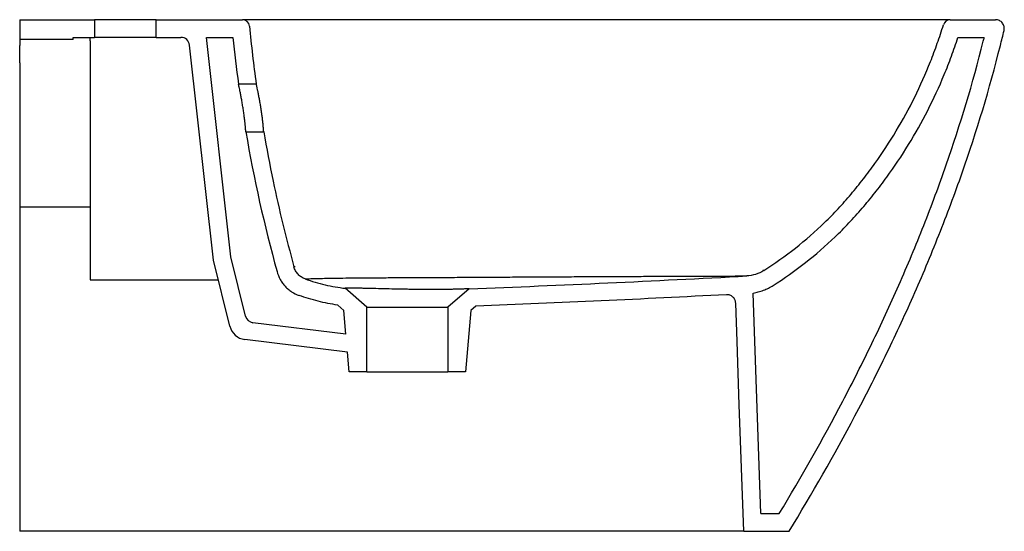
# Model space of a CAD drawing. Header units: millimetres. Extents: x 4731.551 to 4732.11, y 3058.625 to 3058.915.
import ezdxf

# ---------------------------------------------------------------- set-up
doc = ezdxf.new("R2010")
doc.units = ezdxf.units.MM
doc.layers.add('SANINDUSA', color=3, linetype='Continuous')

msp = doc.modelspace()

# ---------------------------------------------------------------- linework, layer by layer
at = {"layer": 'SANINDUSA'}
for p, q in [((4731.551247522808, 3058.914504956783), (4731.551247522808, 3058.903237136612)), ((4731.551247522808, 3058.914504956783), (4731.593747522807, 3058.914504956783)), ((4731.593747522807, 3058.914504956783), (4731.593747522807, 3058.904504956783)), ((4731.628747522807, 3058.914504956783), (4731.593747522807, 3058.914504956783)), ((4731.628747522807, 3058.904504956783), (4731.628747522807, 3058.914504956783)), ((4731.628747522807, 3058.914504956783), (4731.677609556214, 3058.914504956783)), ((4731.677609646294, 3058.914504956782), (4731.677605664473, 3058.91450495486)), ((4732.079223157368, 3058.914504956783), (4732.104934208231, 3058.914504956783)), ((4731.581537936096, 3058.903237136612), (4731.551247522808, 3058.903237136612)), ((4731.551247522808, 3058.903237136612), (4731.551247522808, 3058.899900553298)), ((4731.581537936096, 3058.904504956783), (4731.593747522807, 3058.904504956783)), ((4731.581537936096, 3058.903237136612), (4731.581537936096, 3058.904504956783)), ((4731.591247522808, 3058.902455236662), (4731.591247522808, 3058.904504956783)), ((4731.591247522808, 3058.902455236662), (4731.591247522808, 3058.899900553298)), ((4731.628747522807, 3058.904504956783), (4731.593747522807, 3058.904504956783)), ((4731.628747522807, 3058.904504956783), (4731.642683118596, 3058.904504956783)), ((4731.657221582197, 3058.904504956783), (4731.672183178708, 3058.904504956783)), ((4731.670991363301, 3058.780004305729), (4731.657221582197, 3058.904504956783)), ((4732.083624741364, 3058.904504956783), (4732.09856788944, 3058.904504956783)), ((4731.551247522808, 3058.890027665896), (4731.551247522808, 3058.899900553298)), ((4731.591247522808, 3058.899900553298), (4731.591247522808, 3058.890027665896)), ((4731.661125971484, 3058.778235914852), (4731.647652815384, 3058.90005460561)), ((4731.551247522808, 3058.890027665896), (4731.551247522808, 3058.830424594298)), ((4731.591247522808, 3058.890027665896), (4731.591247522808, 3058.830424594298)), ((4731.685473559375, 3058.878004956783), (4731.675378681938, 3058.878004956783)), ((4731.67954505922, 3058.851004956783), (4731.68969290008, 3058.851004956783)), ((4731.551247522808, 3058.830424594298), (4731.551247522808, 3058.808256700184)), ((4731.591247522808, 3058.830424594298), (4731.591247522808, 3058.808256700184)), ((4731.591247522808, 3058.808256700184), (4731.551247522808, 3058.808256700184)), ((4731.551247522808, 3058.808256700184), (4731.551247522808, 3058.624504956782)), ((4731.591247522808, 3058.808256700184), (4731.591247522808, 3058.775945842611)), ((4731.670484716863, 3058.740738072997), (4731.661125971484, 3058.778235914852)), ((4731.67935517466, 3058.746492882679), (4731.670991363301, 3058.780004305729)), ((4731.591247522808, 3058.775945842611), (4731.59123247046, 3058.775945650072)), ((4731.973420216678, 3058.772316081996), (4731.97286344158, 3058.772349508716)), ((4731.748247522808, 3058.751560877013), (4731.735971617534, 3058.762232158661)), ((4731.806214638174, 3058.761963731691), (4731.794247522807, 3058.751560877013)), ((4731.971744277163, 3058.634504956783), (4731.967367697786, 3058.759568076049)), ((4731.735203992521, 3058.749649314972), (4731.731676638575, 3058.752715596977)), ((4731.748247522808, 3058.751560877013), (4731.794247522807, 3058.751560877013)), ((4731.748247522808, 3058.714861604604), (4731.748247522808, 3058.751560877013)), ((4731.794247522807, 3058.751560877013), (4731.794247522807, 3058.714861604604)), ((4731.810120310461, 3058.752108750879), (4731.807291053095, 3058.749649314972)), ((4731.736375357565, 3058.736260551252), (4731.735203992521, 3058.749649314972)), ((4731.807291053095, 3058.749649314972), (4731.804247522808, 3058.714861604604)), ((4731.736375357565, 3058.736260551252), (4731.683597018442, 3058.742740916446)), ((4731.737266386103, 3058.726076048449), (4731.678968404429, 3058.733234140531)), ((4731.738247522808, 3058.714861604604), (4731.737266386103, 3058.726076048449)), ((4731.748247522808, 3058.714861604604), (4731.738247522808, 3058.714861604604)), ((4731.748247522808, 3058.714861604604), (4731.794247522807, 3058.714861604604)), ((4731.804247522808, 3058.714861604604), (4731.794247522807, 3058.714861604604)), ((4731.971744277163, 3058.634504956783), (4731.982191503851, 3058.634504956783)), ((4731.591247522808, 3058.624504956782), (4731.551247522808, 3058.624504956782)), ((4731.962066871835, 3058.624504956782), (4731.98782354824, 3058.624504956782))]:
    msp.add_line(p, q, dxfattribs=at)
at = {"layer": 'SANINDUSA', "flags": 128}
for points in [[(4731.59123247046, 3058.775945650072), (4731.591231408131, 3058.774849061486), (4731.591230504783, 3058.773742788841), (4731.591229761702, 3058.772628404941), (4731.591229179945, 3058.771507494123), (4731.591228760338, 3058.770381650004), (4731.591228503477, 3058.769252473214), (4731.591228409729, 3058.76812156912), (4731.591228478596, 3058.766990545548)], [(4731.962066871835, 3058.624504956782), (4731.959558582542, 3058.696175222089), (4731.958304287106, 3058.732010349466), (4731.957541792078, 3058.753793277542)]]:
    msp.add_lwpolyline(points, dxfattribs=at)
at = {"layer": 'SANINDUSA'}
for centre, radius, start, end in [((4731.677609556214, 3058.910504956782), 0.004000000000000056, 5.556301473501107, 90), ((4732.079223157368, 3058.910504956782), 0.004000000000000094, 90, 162.9817693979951), ((4731.642683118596, 3058.899504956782), 0.005000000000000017, 6.311266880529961, 90), ((4731.684206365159, 3058.747703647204), 0.005000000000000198, 194.0136414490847, 263.0000000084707), ((4731.680187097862, 3058.743159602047), 0.01000000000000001, 194.0136414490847, 263.0000000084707)]:
    msp.add_arc(centre, radius, start, end, dxfattribs=at)
for points, knots in [([(4731.707030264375, 3058.914504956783), (4731.702257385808, 3058.914504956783), (4731.698076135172, 3058.914504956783), (4731.692627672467, 3058.914504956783), (4731.690949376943, 3058.914504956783), (4731.688641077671, 3058.914504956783), (4731.687906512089, 3058.914504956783), (4731.686507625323, 3058.914504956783), (4731.685842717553, 3058.914504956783), (4731.684586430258, 3058.914504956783), (4731.68399627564, 3058.914504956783), (4731.682892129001, 3058.914504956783), (4731.682377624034, 3058.914504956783), (4731.680953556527, 3058.914504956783), (4731.680162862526, 3058.914504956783), (4731.678258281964, 3058.914504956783), (4731.677609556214, 3058.914504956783), (4731.677609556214, 3058.914504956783)], [0, 0, 0, 0, 0.2499999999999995, 0.2499999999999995, 0.3749999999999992, 0.3749999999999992, 0.4374999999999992, 0.4374999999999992, 0.4999999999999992, 0.4999999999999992, 0.5624999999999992, 0.5624999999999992, 0.6249999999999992, 0.6249999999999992, 0.7499999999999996, 0.7499999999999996, 1, 1, 1, 1]), ([(4731.857537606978, 3058.914504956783), (4731.850276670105, 3058.914504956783), (4731.843064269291, 3058.914504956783), (4731.828733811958, 3058.914504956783), (4731.821615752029, 3058.914504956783), (4731.812778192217, 3058.914504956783), (4731.811013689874, 3058.914504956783), (4731.80749076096, 3058.914504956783), (4731.805731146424, 3058.914504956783), (4731.800492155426, 3058.914504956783), (4731.797042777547, 3058.914504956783), (4731.786821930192, 3058.914504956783), (4731.780177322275, 3058.914504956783), (4731.767224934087, 3058.914504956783), (4731.760916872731, 3058.914504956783), (4731.753248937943, 3058.914504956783), (4731.751723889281, 3058.914504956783), (4731.748708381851, 3058.914504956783), (4731.747219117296, 3058.914504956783), (4731.742806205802, 3058.914504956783), (4731.739937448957, 3058.914504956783), (4731.731546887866, 3058.914504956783), (4731.726239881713, 3058.914504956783), (4731.718708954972, 3058.914504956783), (4731.716271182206, 3058.914504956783), (4731.712721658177, 3058.914504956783), (4731.711556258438, 3058.914504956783), (4731.709263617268, 3058.914504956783), (4731.708135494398, 3058.914504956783), (4731.707030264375, 3058.914504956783)], [0, 0, 0, 0, 0.1249999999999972, 0.1249999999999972, 0.2499999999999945, 0.2499999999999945, 0.2812499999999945, 0.2812499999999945, 0.3124999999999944, 0.3124999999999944, 0.3749999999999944, 0.3749999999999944, 0.4999999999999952, 0.4999999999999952, 0.624999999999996, 0.624999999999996, 0.6562499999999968, 0.6562499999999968, 0.6874999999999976, 0.6874999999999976, 0.7499999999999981, 0.7499999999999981, 0.8749999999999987, 0.8749999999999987, 0.9374999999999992, 0.9374999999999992, 0.9687499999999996, 0.9687499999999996, 1, 1, 1, 1]), ([(4732.079223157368, 3058.914504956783), (4732.079223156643, 3058.914504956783), (4732.078688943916, 3058.914504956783), (4732.07672805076, 3058.914504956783), (4732.075299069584, 3058.914504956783), (4732.073003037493, 3058.914504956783), (4732.072518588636, 3058.914504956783), (4732.071504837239, 3058.914504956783), (4732.070974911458, 3058.914504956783), (4732.069317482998, 3058.914504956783), (4732.068122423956, 3058.914504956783), (4732.064275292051, 3058.914504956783), (4732.061362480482, 3058.914504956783), (4732.057291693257, 3058.914504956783), (4732.056455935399, 3058.914504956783), (4732.054740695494, 3058.914504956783), (4732.053861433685, 3058.914504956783), (4732.051174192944, 3058.914504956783), (4732.04931164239, 3058.914504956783), (4732.043513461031, 3058.914504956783), (4732.039368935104, 3058.914504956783), (4732.032714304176, 3058.914504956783), (4732.030422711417, 3058.914504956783), (4732.025688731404, 3058.914504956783), (4732.023246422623, 3058.914504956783), (4732.01946113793, 3058.914504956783), (4732.018178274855, 3058.914504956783), (4732.01558600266, 3058.914504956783), (4732.014274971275, 3058.914504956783), (4732.010298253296, 3058.914504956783), (4732.007588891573, 3058.914504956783), (4732.002063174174, 3058.914504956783), (4731.999263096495, 3058.914504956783), (4731.993602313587, 3058.914504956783), (4731.990740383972, 3058.914504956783), (4731.982069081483, 3058.914504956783), (4731.976174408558, 3058.914504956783), (4731.964195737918, 3058.914504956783), (4731.958111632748, 3058.914504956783), (4731.950406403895, 3058.914504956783), (4731.948860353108, 3058.914504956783), (4731.945758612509, 3058.914504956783), (4731.9442024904, 3058.914504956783), (4731.939532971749, 3058.914504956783), (4731.936414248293, 3058.914504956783), (4731.927042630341, 3058.914504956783), (4731.920774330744, 3058.914504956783), (4731.90820379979, 3058.914504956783), (4731.901901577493, 3058.914504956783), (4731.889268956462, 3058.914504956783), (4731.882938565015, 3058.914504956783), (4731.873425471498, 3058.914504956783), (4731.870251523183, 3058.914504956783), (4731.863898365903, 3058.914504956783), (4731.860719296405, 3058.914504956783), (4731.857537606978, 3058.914504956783)], [0, 0, 0, 0, 0.0625000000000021, 0.0625000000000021, 0.1250000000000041, 0.1250000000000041, 0.1406250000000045, 0.1406250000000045, 0.1562500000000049, 0.1562500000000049, 0.1875000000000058, 0.1875000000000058, 0.2500000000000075, 0.2500000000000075, 0.2656250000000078, 0.2656250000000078, 0.2812500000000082, 0.2812500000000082, 0.3125000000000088, 0.3125000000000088, 0.37500000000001, 0.37500000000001, 0.4062500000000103, 0.4062500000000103, 0.4375000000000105, 0.4375000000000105, 0.4531250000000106, 0.4531250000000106, 0.4687500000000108, 0.4687500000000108, 0.50000000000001, 0.50000000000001, 0.5312500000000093, 0.5312500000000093, 0.5625000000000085, 0.5625000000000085, 0.6250000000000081, 0.6250000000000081, 0.6875000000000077, 0.6875000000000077, 0.7031250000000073, 0.7031250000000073, 0.7187500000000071, 0.7187500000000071, 0.7500000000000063, 0.7500000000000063, 0.8125000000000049, 0.8125000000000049, 0.8750000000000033, 0.8750000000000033, 0.937500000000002, 0.937500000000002, 0.968750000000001, 0.968750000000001, 1, 1, 1, 1]), ([(4732.109796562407, 3058.908339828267), (4732.109885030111, 3058.908709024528), (4732.10993029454, 3058.909081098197), (4732.109937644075, 3058.909830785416), (4732.109898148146, 3058.910211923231), (4732.109737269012, 3058.910944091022), (4732.109616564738, 3058.911299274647), (4732.10929209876, 3058.911985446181), (4732.109094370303, 3058.912303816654), (4732.108630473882, 3058.912892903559), (4732.108360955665, 3058.91316526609), (4732.107777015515, 3058.913635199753), (4732.107460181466, 3058.91383662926), (4732.106777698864, 3058.914168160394), (4732.106424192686, 3058.914292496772), (4732.105693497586, 3058.914461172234), (4732.105313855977, 3058.914504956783), (4732.104934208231, 3058.914504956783)], [0, 0, 0, 0, 0.125, 0.125, 0.2500000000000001, 0.2500000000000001, 0.3750000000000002, 0.3750000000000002, 0.5000000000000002, 0.5000000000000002, 0.6250000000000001, 0.6250000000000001, 0.7500000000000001, 0.7500000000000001, 0.875, 0.875, 1, 1, 1, 1]), ([(4731.973420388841, 3058.77231581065), (4731.979676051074, 3058.776284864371), (4731.98567537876, 3058.780541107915), (4731.997178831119, 3058.789608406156), (4732.00268290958, 3058.794419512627), (4732.01056872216, 3058.802051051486), (4732.013135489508, 3058.804664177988), (4732.016891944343, 3058.808688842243), (4732.018128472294, 3058.810047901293), (4732.020570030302, 3058.812801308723), (4732.021774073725, 3058.8141967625), (4732.025349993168, 3058.818423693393), (4732.027687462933, 3058.821303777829), (4732.032222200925, 3058.827130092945), (4732.034423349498, 3058.830080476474), (4732.040831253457, 3058.839041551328), (4732.044842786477, 3058.845161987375), (4732.052353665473, 3058.857690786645), (4732.055853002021, 3058.864099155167), (4732.062337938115, 3058.877204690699), (4732.065323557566, 3058.883901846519), (4732.068727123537, 3058.892457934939), (4732.069391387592, 3058.894178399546), (4732.070686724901, 3058.897637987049), (4732.071318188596, 3058.899378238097), (4732.073159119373, 3058.904618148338), (4732.074314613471, 3058.908135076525), (4732.07539831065, 3058.911675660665)], [0, 0, 0, 0, 0.1250000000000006, 0.1250000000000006, 0.2500000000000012, 0.2500000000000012, 0.3125000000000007, 0.3125000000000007, 0.3437500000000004, 0.3437500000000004, 0.3750000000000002, 0.3750000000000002, 0.4374999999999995, 0.4374999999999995, 0.4999999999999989, 0.4999999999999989, 0.6249999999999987, 0.6249999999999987, 0.7499999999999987, 0.7499999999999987, 0.8749999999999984, 0.8749999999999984, 0.9062499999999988, 0.9062499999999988, 0.9374999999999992, 0.9374999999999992, 1, 1, 1, 1]), ([(4731.978778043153, 3058.763872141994), (4731.985123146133, 3058.767897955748), (4731.991218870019, 3058.772207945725), (4732.002927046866, 3058.781378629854), (4732.008539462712, 3058.786239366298), (4732.016596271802, 3058.793942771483), (4732.019221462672, 3058.796579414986), (4732.024349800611, 3058.801991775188), (4732.026851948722, 3058.804768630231), (4732.030515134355, 3058.809036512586), (4732.031724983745, 3058.810474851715), (4732.03411293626, 3058.813372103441), (4732.035290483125, 3058.81483026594), (4732.03877428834, 3058.81923310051), (4732.041031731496, 3058.822206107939), (4732.047611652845, 3058.831236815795), (4732.051742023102, 3058.837406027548), (4732.059498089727, 3058.850037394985), (4732.063123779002, 3058.856499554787), (4732.069868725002, 3058.869717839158), (4732.072988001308, 3058.876473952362), (4732.076563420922, 3058.885106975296), (4732.077262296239, 3058.886842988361), (4732.078627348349, 3058.890333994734), (4732.07929389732, 3058.892090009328), (4732.081241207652, 3058.897379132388), (4732.082468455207, 3058.900929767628), (4732.083624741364, 3058.904504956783)], [0, 0, 0, 0, 0.125000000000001, 0.125000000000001, 0.250000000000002, 0.250000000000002, 0.312500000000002, 0.312500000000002, 0.375000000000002, 0.375000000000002, 0.4062500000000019, 0.4062500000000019, 0.4375000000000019, 0.4375000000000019, 0.5000000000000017, 0.5000000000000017, 0.6250000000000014, 0.6250000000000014, 0.750000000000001, 0.750000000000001, 0.8750000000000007, 0.8750000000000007, 0.9062500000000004, 0.9062500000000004, 0.9375000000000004, 0.9375000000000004, 1, 1, 1, 1]), ([(4731.982191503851, 3058.634504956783), (4731.994838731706, 3058.655390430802), (4732.006891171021, 3058.676604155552), (4732.021092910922, 3058.703598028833), (4732.023889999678, 3058.709020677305), (4732.029394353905, 3058.719915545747), (4732.032102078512, 3058.725388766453), (4732.040077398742, 3058.74186888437), (4732.045199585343, 3058.752940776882), (4732.055028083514, 3058.775266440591), (4732.059734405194, 3058.786520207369), (4732.066460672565, 3058.80354658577), (4732.068647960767, 3058.809248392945), (4732.072903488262, 3058.820690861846), (4732.074971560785, 3058.826430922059), (4732.085005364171, 3058.855227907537), (4732.092052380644, 3058.878574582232), (4732.098008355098, 3058.902265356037)], [0, 0, 0, 0, 0.2500000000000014, 0.2500000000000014, 0.3125000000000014, 0.3125000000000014, 0.3750000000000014, 0.3750000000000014, 0.5000000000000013, 0.5000000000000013, 0.625000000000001, 0.625000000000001, 0.6875000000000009, 0.6875000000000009, 0.7500000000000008, 0.7500000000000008, 1, 1, 1, 1]), ([(4731.987823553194, 3058.624504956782), (4732.000932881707, 3058.645951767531), (4732.013423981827, 3058.667739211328), (4732.031081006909, 3058.701015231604), (4732.036787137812, 3058.712207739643), (4732.04780820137, 3058.734801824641), (4732.053115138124, 3058.746186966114), (4732.063294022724, 3058.769145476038), (4732.068165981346, 3058.780718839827), (4732.077445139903, 3058.804066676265), (4732.081854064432, 3058.815847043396), (4732.094302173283, 3058.851409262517), (4732.101575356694, 3058.875439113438), (4732.107706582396, 3058.899827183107)], [0, 0, 0, 0, 0.2500000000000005, 0.2500000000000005, 0.3750000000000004, 0.3750000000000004, 0.5000000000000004, 0.5000000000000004, 0.6250000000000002, 0.6250000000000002, 0.7500000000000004, 0.7500000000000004, 1, 1, 1, 1]), ([(4731.67954505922, 3058.851004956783), (4731.67954505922, 3058.851004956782), (4731.67953875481, 3058.851093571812), (4731.679519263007, 3058.851353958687), (4731.679511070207, 3058.851462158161), (4731.679490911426, 3058.851722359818), (4731.679478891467, 3058.851874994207), (4731.679437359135, 3058.85238896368), (4731.679402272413, 3058.852808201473), (4731.679335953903, 3058.853550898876), (4731.679311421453, 3058.853818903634), (4731.679257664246, 3058.854388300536), (4731.679228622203, 3058.854687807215), (4731.679134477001, 3058.855629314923), (4731.679062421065, 3058.856313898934), (4731.678937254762, 3058.857427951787), (4731.678892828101, 3058.85781237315), (4731.678799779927, 3058.858593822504), (4731.678702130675, 3058.859391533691), (4731.678594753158, 3058.86022118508), (4731.678482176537, 3058.861066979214), (4731.678422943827, 3058.861500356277), (4731.678240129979, 3058.862802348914), (4731.67811129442, 3058.863674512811), (4731.67790745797, 3058.864988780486), (4731.677837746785, 3058.865427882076), (4731.67769474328, 3058.86630817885), (4731.677622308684, 3058.866744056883), (4731.677403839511, 3058.868031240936), (4731.677256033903, 3058.868865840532), (4731.677032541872, 3058.870082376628), (4731.676957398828, 3058.870483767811), (4731.676809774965, 3058.871259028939), (4731.676737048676, 3058.871634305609), (4731.676522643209, 3058.872723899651), (4731.676384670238, 3058.873402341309), (4731.676122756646, 3058.874659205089), (4731.676002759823, 3058.87521881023), (4731.675842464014, 3058.875953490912), (4731.67579227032, 3058.876181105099), (4731.675698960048, 3058.876600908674), (4731.675655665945, 3058.87679387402), (4731.675539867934, 3058.877306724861), (4731.675480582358, 3058.877564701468), (4731.675399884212, 3058.877914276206), (4731.675378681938, 3058.878004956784), (4731.675378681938, 3058.878004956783)], [0, 0, 0, 0, 0.0625000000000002, 0.0625000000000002, 0.0937500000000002, 0.0937500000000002, 0.1250000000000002, 0.1250000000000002, 0.1875000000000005, 0.1875000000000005, 0.2187500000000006, 0.2187500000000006, 0.2500000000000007, 0.2500000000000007, 0.3125000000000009, 0.3125000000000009, 0.3437500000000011, 0.3437500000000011, 0.3750000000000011, 0.4062500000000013, 0.4062500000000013, 0.4375000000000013, 0.4375000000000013, 0.5000000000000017, 0.5000000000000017, 0.5312500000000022, 0.5312500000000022, 0.5625000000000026, 0.5625000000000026, 0.6250000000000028, 0.6250000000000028, 0.6562500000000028, 0.6562500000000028, 0.6875000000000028, 0.6875000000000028, 0.7500000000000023, 0.7500000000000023, 0.8125000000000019, 0.8125000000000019, 0.8437500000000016, 0.8437500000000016, 0.8750000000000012, 0.8750000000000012, 0.9375000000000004, 0.9375000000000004, 1, 1, 1, 1]), ([(4731.68969290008, 3058.851004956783), (4731.68969290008, 3058.851004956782), (4731.689687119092, 3058.851093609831), (4731.689669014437, 3058.851354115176), (4731.689661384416, 3058.851462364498), (4731.689642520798, 3058.851722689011), (4731.689631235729, 3058.851875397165), (4731.689592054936, 3058.852389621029), (4731.689558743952, 3058.852809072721), (4731.689495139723, 3058.853552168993), (4731.689471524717, 3058.853820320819), (4731.689419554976, 3058.854390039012), (4731.689391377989, 3058.854689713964), (4731.689299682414, 3058.855631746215), (4731.689229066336, 3058.856316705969), (4731.689105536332, 3058.85743135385), (4731.689061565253, 3058.857815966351), (4731.688969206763, 3058.858597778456), (4731.688872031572, 3058.859395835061), (4731.688764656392, 3058.86022578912), (4731.688651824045, 3058.861071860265), (4731.68859233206, 3058.861505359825), (4731.688408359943, 3058.862807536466), (4731.688278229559, 3058.863679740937), (4731.688071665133, 3058.864993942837), (4731.688000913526, 3058.865433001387), (4731.68785556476, 3058.866313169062), (4731.687781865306, 3058.866748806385), (4731.687559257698, 3058.868035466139), (4731.687408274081, 3058.868869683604), (4731.68717949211, 3058.870085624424), (4731.687102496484, 3058.870486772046), (4731.686951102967, 3058.871261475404), (4731.686876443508, 3058.871636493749), (4731.686656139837, 3058.872725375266), (4731.686514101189, 3058.873403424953), (4731.686244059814, 3058.874659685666), (4731.686120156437, 3058.87521894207), (4731.685954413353, 3058.875953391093), (4731.685902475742, 3058.876180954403), (4731.685805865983, 3058.876600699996), (4731.685761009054, 3058.876793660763), (4731.685640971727, 3058.877306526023), (4731.685579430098, 3058.877564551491), (4731.685495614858, 3058.877914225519), (4731.685473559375, 3058.878004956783), (4731.685473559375, 3058.878004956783)], [0, 0, 0, 0, 0.0625000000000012, 0.0625000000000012, 0.0937500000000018, 0.0937500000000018, 0.1250000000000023, 0.1250000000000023, 0.1875000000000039, 0.1875000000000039, 0.2187500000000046, 0.2187500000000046, 0.2500000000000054, 0.2500000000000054, 0.3125000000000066, 0.3125000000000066, 0.343750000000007, 0.343750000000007, 0.3750000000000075, 0.4062500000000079, 0.4062500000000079, 0.4375000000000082, 0.4375000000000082, 0.5000000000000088, 0.5000000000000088, 0.5312500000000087, 0.5312500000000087, 0.5625000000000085, 0.5625000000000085, 0.6250000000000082, 0.6250000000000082, 0.6562500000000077, 0.6562500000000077, 0.6875000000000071, 0.6875000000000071, 0.7500000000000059, 0.7500000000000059, 0.8125000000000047, 0.8125000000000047, 0.8437500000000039, 0.8437500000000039, 0.8750000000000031, 0.8750000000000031, 0.9375000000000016, 0.9375000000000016, 1, 1, 1, 1]), ([(4731.68969290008, 3058.851004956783), (4731.691316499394, 3058.841657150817), (4731.69310507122, 3058.83233852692), (4731.698494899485, 3058.806710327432), (4731.702440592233, 3058.790471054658), (4731.706890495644, 3058.774359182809)], [0.4338051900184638, 0.4338051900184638, 0.4338051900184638, 0.4338051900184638, 0.6265821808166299, 0.6265821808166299, 0.9658962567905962, 0.9658962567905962, 0.9658962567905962, 0.9658962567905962]), ([(4731.707515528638, 3058.774407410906), (4731.707514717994, 3058.774407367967), (4731.706895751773, 3058.774374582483), (4731.706894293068, 3058.774367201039), (4731.706892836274, 3058.774359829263)], [0, 0, 0, 0, 0.0013096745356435, 1, 1, 1, 1]), ([(4731.713160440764, 3058.767606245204), (4731.712437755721, 3058.767865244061), (4731.711724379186, 3058.768216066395), (4731.710383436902, 3058.7690945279), (4731.709756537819, 3058.769622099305), (4731.708649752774, 3058.770814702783), (4731.708170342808, 3058.771479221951), (4731.707394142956, 3058.772882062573), (4731.70709737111, 3058.773619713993), (4731.706892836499, 3058.774359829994)], [0, 0, 0, 0, 0.25, 0.25, 0.5, 0.5, 0.75, 0.75, 1, 1, 1, 1]), ([(4731.591228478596, 3058.766990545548), (4731.60192162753, 3058.766990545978), (4731.623307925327, 3058.766990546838), (4731.647542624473, 3058.766990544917), (4731.661084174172, 3058.766990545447), (4731.663932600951, 3058.766990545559)], [0, 0, 0, 0, 0.4412324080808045, 0.8824648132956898, 0.9999999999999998, 0.9999999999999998, 0.9999999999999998, 0.9999999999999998]), ([(4731.697253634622, 3058.771697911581), (4731.697682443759, 3058.770146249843), (4731.69828924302, 3058.768668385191), (4731.699466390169, 3058.76656226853), (4731.69989900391, 3058.765887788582), (4731.700835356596, 3058.764602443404), (4731.701340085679, 3058.763989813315), (4731.702152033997, 3058.763115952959), (4731.702431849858, 3058.762832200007), (4731.703010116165, 3058.762280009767), (4731.703309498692, 3058.762010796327), (4731.704229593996, 3058.761232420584), (4731.704867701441, 3058.760755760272), (4731.706853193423, 3058.759447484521), (4731.70827073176, 3058.758735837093), (4731.709786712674, 3058.75819253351)], [0, 0, 0, 0, 0.2500000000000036, 0.2500000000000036, 0.3750000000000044, 0.3750000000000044, 0.5000000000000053, 0.5000000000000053, 0.5625000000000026, 0.5625000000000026, 0.625, 0.625, 0.7499999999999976, 0.7499999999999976, 1, 1, 1, 1]), ([(4731.713159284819, 3058.767603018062), (4731.716961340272, 3058.766239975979), (4731.720763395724, 3058.76512637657), (4731.728367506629, 3058.76334832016), (4731.732169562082, 3058.762683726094), (4731.735971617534, 3058.762232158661)], [0, 0, 0, 0, 0.5, 0.5, 1, 1, 1, 1]), ([(4731.71316044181, 3058.76760624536), (4731.713167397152, 3058.767608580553), (4731.713174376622, 3058.767610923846), (4731.713817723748, 3058.767633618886), (4731.71381994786, 3058.767633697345)], [0, 0, 0, 0, 0.9965429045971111, 1, 1, 1, 1]), ([(4731.71381994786, 3058.767633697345), (4731.714373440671, 3058.76765447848), (4731.71548213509, 3058.767696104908), (4731.718649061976, 3058.767788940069), (4731.722821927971, 3058.767889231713), (4731.728084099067, 3058.767992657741), (4731.734370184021, 3058.768087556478), (4731.741655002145, 3058.768170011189), (4731.749913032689, 3058.768230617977), (4731.75905478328, 3058.768277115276), (4731.768957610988, 3058.768321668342), (4731.779536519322, 3058.768368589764), (4731.790682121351, 3058.768422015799), (4731.802280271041, 3058.768483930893), (4731.814212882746, 3058.768553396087), (4731.826365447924, 3058.76862809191), (4731.838619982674, 3058.768708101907), (4731.850863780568, 3058.768778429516), (4731.862957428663, 3058.768835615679), (4731.874792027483, 3058.76889207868), (4731.886264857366, 3058.768945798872), (4731.897284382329, 3058.7689976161), (4731.907763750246, 3058.769046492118), (4731.917615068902, 3058.769091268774), (4731.926743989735, 3058.76913032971), (4731.935055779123, 3058.769162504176), (4731.942445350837, 3058.769186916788), (4731.948846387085, 3058.769204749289), (4731.954185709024, 3058.7692170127), (4731.95842372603, 3058.769224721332), (4731.961471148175, 3058.76922909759), (4731.963407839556, 3058.76923158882), (4731.963649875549, 3058.769231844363), (4731.963770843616, 3058.769231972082)], [0, 0, 0, 0, 0.0312684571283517, 0.0626334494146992, 0.0940723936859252, 0.1256411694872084, 0.1573959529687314, 0.1893666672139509, 0.2215720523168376, 0.2539909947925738, 0.2866127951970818, 0.3194416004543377, 0.3524310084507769, 0.3855460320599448, 0.4187618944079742, 0.4520211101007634, 0.485311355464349, 0.5185783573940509, 0.5517752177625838, 0.5848602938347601, 0.6177887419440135, 0.6505489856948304, 0.6831265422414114, 0.7155139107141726, 0.7477220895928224, 0.7797382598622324, 0.811583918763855, 0.8432594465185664, 0.8747868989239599, 0.9061951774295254, 0.9375074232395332, 0.9687666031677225, 1, 1, 1, 1]), ([(4731.973420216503, 3058.772316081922), (4731.971994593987, 3058.771411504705), (4731.97042890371, 3058.770675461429), (4731.967159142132, 3058.769630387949), (4731.965456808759, 3058.769321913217), (4731.963770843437, 3058.769231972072)], [0, 0, 0, 0, 0.5, 0.5, 1, 1, 1, 1]), ([(4731.736321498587, 3058.762239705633), (4731.7362308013, 3058.762237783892), (4731.736013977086, 3058.762233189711), (4731.735987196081, 3058.76223253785), (4731.735971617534, 3058.762232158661)], [0, 0, 0, 0, 0.4182987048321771, 1, 1, 1, 1]), ([(4731.806214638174, 3058.761963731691), (4731.80621463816, 3058.761963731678), (4731.805999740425, 3058.761953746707), (4731.805367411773, 3058.761926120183), (4731.805104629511, 3058.761914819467), (4731.804631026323, 3058.761895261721), (4731.804460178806, 3058.761888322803), (4731.804095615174, 3058.761873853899), (4731.803901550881, 3058.761866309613), (4731.802873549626, 3058.76182741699), (4731.801868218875, 3058.761792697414), (4731.800089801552, 3058.761741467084), (4731.799448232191, 3058.761724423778), (4731.798096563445, 3058.761691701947), (4731.797385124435, 3058.761675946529), (4731.795146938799, 3058.761631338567), (4731.793517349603, 3058.761605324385), (4731.791305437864, 3058.761581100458), (4731.790854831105, 3058.761576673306), (4731.789944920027, 3058.761568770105), (4731.789484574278, 3058.761565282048), (4731.788087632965, 3058.761556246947), (4731.787135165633, 3058.761552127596), (4731.785188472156, 3058.761547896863), (4731.784194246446, 3058.761547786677), (4731.782671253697, 3058.761550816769), (4731.78215830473, 3058.76155235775), (4731.781121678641, 3058.761556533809), (4731.780596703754, 3058.761559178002), (4731.777966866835, 3058.761575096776), (4731.775840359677, 3058.761596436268), (4731.772617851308, 3058.761641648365), (4731.771538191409, 3058.761658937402), (4731.769367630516, 3058.761697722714), (4731.768271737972, 3058.761719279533), (4731.765027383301, 3058.761787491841), (4731.76290861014, 3058.761837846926), (4731.759796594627, 3058.761914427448), (4731.758770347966, 3058.76194013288), (4731.757248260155, 3058.761978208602), (4731.75674239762, 3058.761990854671), (4731.755745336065, 3058.762015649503), (4731.75525392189, 3058.762027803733), (4731.752831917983, 3058.762087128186), (4731.751005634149, 3058.762129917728), (4731.748433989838, 3058.7621836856), (4731.747604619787, 3058.762199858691), (4731.746005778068, 3058.76222825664), (4731.745249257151, 3058.762240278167), (4731.743104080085, 3058.762269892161), (4731.741839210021, 3058.762280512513), (4731.740192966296, 3058.762282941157), (4731.739684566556, 3058.762281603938), (4731.738771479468, 3058.762276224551), (4731.738364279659, 3058.762272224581), (4731.737284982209, 3058.762258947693), (4731.736753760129, 3058.76224862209), (4731.73641276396, 3058.762241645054)], [0, 0, 0, 0, 0.0625000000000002, 0.0625000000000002, 0.0937500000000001, 0.0937500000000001, 0.1093750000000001, 0.1093750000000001, 0.1250000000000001, 0.1250000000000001, 0.1875000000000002, 0.1875000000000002, 0.2187500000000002, 0.2187500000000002, 0.2500000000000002, 0.2500000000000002, 0.3125000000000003, 0.3125000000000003, 0.3281249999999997, 0.3281249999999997, 0.3437499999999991, 0.3437499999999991, 0.3749999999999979, 0.3749999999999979, 0.4062499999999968, 0.4062499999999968, 0.4218749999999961, 0.4218749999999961, 0.4374999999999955, 0.4374999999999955, 0.4999999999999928, 0.4999999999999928, 0.5312499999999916, 0.5312499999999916, 0.5624999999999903, 0.5624999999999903, 0.6249999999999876, 0.6249999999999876, 0.6562499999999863, 0.6562499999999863, 0.6718749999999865, 0.6718749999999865, 0.6874999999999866, 0.6874999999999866, 0.7499999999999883, 0.7499999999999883, 0.7812499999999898, 0.7812499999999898, 0.8124999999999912, 0.8124999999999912, 0.8749999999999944, 0.8749999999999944, 0.906249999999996, 0.906249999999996, 0.9374999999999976, 0.9374999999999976, 1, 1, 1, 1]), ([(4731.967367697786, 3058.759568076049), (4731.968375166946, 3058.759726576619), (4731.969374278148, 3058.759936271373), (4731.971355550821, 3058.760459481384), (4731.972332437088, 3058.760771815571), (4731.974247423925, 3058.761493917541), (4731.975189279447, 3058.761905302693), (4731.977020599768, 3058.762819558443), (4731.977911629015, 3058.763322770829), (4731.978777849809, 3058.763872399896)], [0, 0, 0, 0, 0.25, 0.25, 0.5, 0.5, 0.75, 0.75, 1, 1, 1, 1]), ([(4731.731676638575, 3058.752715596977), (4731.727942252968, 3058.753264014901), (4731.724251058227, 3058.753995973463), (4731.716953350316, 3058.755819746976), (4731.713347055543, 3058.756912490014), (4731.7097841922, 3058.758189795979)], [0, 0, 0, 0, 0.5, 0.5, 1, 1, 1, 1]), ([(4731.952270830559, 3058.758610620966), (4731.928586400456, 3058.757372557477), (4731.904898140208, 3058.756212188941), (4731.857514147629, 3058.754044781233), (4731.833818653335, 3058.75303991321), (4731.810120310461, 3058.752108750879)], [0, 0, 0, 0, 0.5, 0.5, 1, 1, 1, 1]), ([(4731.957541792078, 3058.753793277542), (4731.957530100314, 3058.75412727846), (4731.957485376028, 3058.754454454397), (4731.957370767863, 3058.75493539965), (4731.95732458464, 3058.755094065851), (4731.957215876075, 3058.755408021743), (4731.957153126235, 3058.75556354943), (4731.956944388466, 3058.756014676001), (4731.956777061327, 3058.756298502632), (4731.95638641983, 3058.756832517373), (4731.956161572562, 3058.757083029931), (4731.955674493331, 3058.75752792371), (4731.955410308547, 3058.757725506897), (4731.954839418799, 3058.758069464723), (4731.954538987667, 3058.758211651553), (4731.953918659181, 3058.758434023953), (4731.95359452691, 3058.758515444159), (4731.953100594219, 3058.75858813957), (4731.952935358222, 3058.758604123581), (4731.952603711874, 3058.758619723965), (4731.952435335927, 3058.758619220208), (4731.952270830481, 3058.758610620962)], [0, 0, 0, 0, 0.1249999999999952, 0.1249999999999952, 0.1874999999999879, 0.1874999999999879, 0.2499999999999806, 0.2499999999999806, 0.3749999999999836, 0.3749999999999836, 0.4999999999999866, 0.4999999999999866, 0.6249999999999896, 0.6249999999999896, 0.7499999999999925, 0.7499999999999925, 0.8749999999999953, 0.8749999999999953, 0.9374999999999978, 0.9374999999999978, 1, 1, 1, 1]), ([(4731.719550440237, 3058.624504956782), (4731.698164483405, 3058.624504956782), (4731.676780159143, 3058.624504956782), (4731.634013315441, 3058.624504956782), (4731.612630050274, 3058.624504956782), (4731.591247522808, 3058.624504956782)], [0, 0, 0, 0, 0.5, 0.5, 1, 1, 1, 1]), ([(4731.962066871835, 3058.624504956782), (4731.961887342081, 3058.624504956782), (4731.961551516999, 3058.624504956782), (4731.960937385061, 3058.624504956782), (4731.960804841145, 3058.624504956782), (4731.960520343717, 3058.624504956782), (4731.960368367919, 3058.624504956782), (4731.959883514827, 3058.624504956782), (4731.95952190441, 3058.624504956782), (4731.958920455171, 3058.624504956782), (4731.95871012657, 3058.624504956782), (4731.958269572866, 3058.624504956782), (4731.95803966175, 3058.624504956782), (4731.957323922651, 3058.624504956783), (4731.956812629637, 3058.624504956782), (4731.955722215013, 3058.624504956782), (4731.955143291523, 3058.624504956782), (4731.953919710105, 3058.624504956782), (4731.953275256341, 3058.624504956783), (4731.951921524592, 3058.624504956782), (4731.951212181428, 3058.624504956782), (4731.949729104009, 3058.624504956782), (4731.948955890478, 3058.624504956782), (4731.947347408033, 3058.624504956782), (4731.946511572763, 3058.624504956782), (4731.944777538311, 3058.624504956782), (4731.943881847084, 3058.624504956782), (4731.9411242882, 3058.624504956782), (4731.939191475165, 3058.624504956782), (4731.936157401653, 3058.624504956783), (4731.93512352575, 3058.624504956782), (4731.933539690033, 3058.624504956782), (4731.933005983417, 3058.624504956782), (4731.931928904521, 3058.624504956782), (4731.931385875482, 3058.624504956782), (4731.928644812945, 3058.624504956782), (4731.926369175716, 3058.624504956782), (4731.922835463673, 3058.624504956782), (4731.921637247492, 3058.624504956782), (4731.919810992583, 3058.624504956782), (4731.919197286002, 3058.624504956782), (4731.917959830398, 3058.624504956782), (4731.917336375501, 3058.624504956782), (4731.911697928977, 3058.624504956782), (4731.906480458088, 3058.624504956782), (4731.899705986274, 3058.624504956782), (4731.898337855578, 3058.624504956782), (4731.89626912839, 3058.624504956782), (4731.895576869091, 3058.624504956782), (4731.894186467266, 3058.624504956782), (4731.89348764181, 3058.624504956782), (4731.891384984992, 3058.624504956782), (4731.889978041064, 3058.624504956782), (4731.887160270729, 3058.624504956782), (4731.885748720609, 3058.624504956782), (4731.881506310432, 3058.624504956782), (4731.878667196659, 3058.624504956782), (4731.872972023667, 3058.624504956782), (4731.870113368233, 3058.624504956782), (4731.86438624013, 3058.624504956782), (4731.861516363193, 3058.624504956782), (4731.855759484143, 3058.624504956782), (4731.852874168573, 3058.624504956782), (4731.847090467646, 3058.624504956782), (4731.844191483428, 3058.624504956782), (4731.838380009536, 3058.624504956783), (4731.83547023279, 3058.624504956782), (4731.832191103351, 3058.624504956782), (4731.83182667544, 3058.624504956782), (4731.831371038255, 3058.624504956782), (4731.831279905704, 3058.624504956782), (4731.831097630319, 3058.624504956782), (4731.831006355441, 3058.624504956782), (4731.830824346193, 3058.624504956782), (4731.830734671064, 3058.624504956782), (4731.830554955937, 3058.624504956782), (4731.830464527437, 3058.624504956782), (4731.829649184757, 3058.624504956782), (4731.828913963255, 3058.624504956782), (4731.827982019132, 3058.624504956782), (4731.82779498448, 3058.624504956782), (4731.827583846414, 3058.624504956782), (4731.827560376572, 3058.624504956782), (4731.827513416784, 3058.624504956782), (4731.827490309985, 3058.624504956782), (4731.827417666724, 3058.624504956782), (4731.827367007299, 3058.624504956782), (4731.827219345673, 3058.624504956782), (4731.827120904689, 3058.624504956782), (4731.826628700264, 3058.624504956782), (4731.826234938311, 3058.624504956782), (4731.825053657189, 3058.624504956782), (4731.82426614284, 3058.624504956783), (4731.82032860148, 3058.624504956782), (4731.817178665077, 3058.624504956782), (4731.807729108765, 3058.624504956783), (4731.801429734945, 3058.624504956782), (4731.769934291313, 3058.624504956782), (4731.744741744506, 3058.624504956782), (4731.719550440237, 3058.624504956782)], [0, 0, 0, 0, 0.03125, 0.03125, 0.0390625, 0.0390625, 0.046875, 0.046875, 0.0625, 0.0625, 0.0703125, 0.0703125, 0.078125, 0.078125, 0.09375, 0.09375, 0.109375, 0.109375, 0.125, 0.125, 0.140625, 0.140625, 0.15625, 0.15625, 0.171875, 0.171875, 0.1875, 0.1875, 0.21875, 0.21875, 0.234375, 0.234375, 0.2421875, 0.2421875, 0.25, 0.25, 0.28125, 0.28125, 0.296875, 0.296875, 0.3046875, 0.3046875, 0.3125, 0.3125, 0.375, 0.375, 0.390625, 0.390625, 0.3984375, 0.3984375, 0.40625, 0.40625, 0.421875, 0.421875, 0.4375, 0.4375, 0.46875, 0.46875, 0.5, 0.5, 0.53125, 0.53125, 0.5625, 0.5625, 0.59375, 0.59375, 0.625, 0.625, 0.62890625, 0.62890625, 0.6298828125, 0.6298828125, 0.630859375, 0.630859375, 0.6318359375, 0.6318359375, 0.6328125, 0.6328125, 0.640625, 0.640625, 0.642578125, 0.642578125, 0.642822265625, 0.642822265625, 0.64306640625, 0.64306640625, 0.6435546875, 0.6435546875, 0.64453125, 0.64453125, 0.6484375, 0.6484375, 0.65625, 0.65625, 0.6875, 0.6875, 0.75, 0.75, 1, 1, 1, 1])]:
    msp.add_open_spline(points, degree=3, knots=knots, dxfattribs=at)
for points in [[(4731.681590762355, 3058.910892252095), (4731.682660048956, 3058.899900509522), (4731.683954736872, 3058.888935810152), (4731.685473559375, 3058.878004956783)], [(4732.107706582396, 3058.899827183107), (4732.108418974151, 3058.902660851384), (4732.10911569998, 3058.905498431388), (4732.109796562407, 3058.908339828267)], [(4731.672183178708, 3058.904504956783), (4731.673104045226, 3058.895652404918), (4731.674169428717, 3058.886817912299), (4731.675378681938, 3058.878004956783)], [(4732.098008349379, 3058.902265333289), (4732.098195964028, 3058.903011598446), (4732.098382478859, 3058.90375814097), (4732.09856788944, 3058.904504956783)], [(4731.67954505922, 3058.851004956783), (4731.684124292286, 3058.8243032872), (4731.690032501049, 3058.797834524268), (4731.697251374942, 3058.771696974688)], [(4731.806214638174, 3058.761963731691), (4731.858733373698, 3058.764004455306), (4731.911252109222, 3058.766430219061), (4731.963770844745, 3058.769231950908)]]:
    msp.add_open_spline(points, degree=3, dxfattribs=at)

doc.saveas('drawing.dxf')
